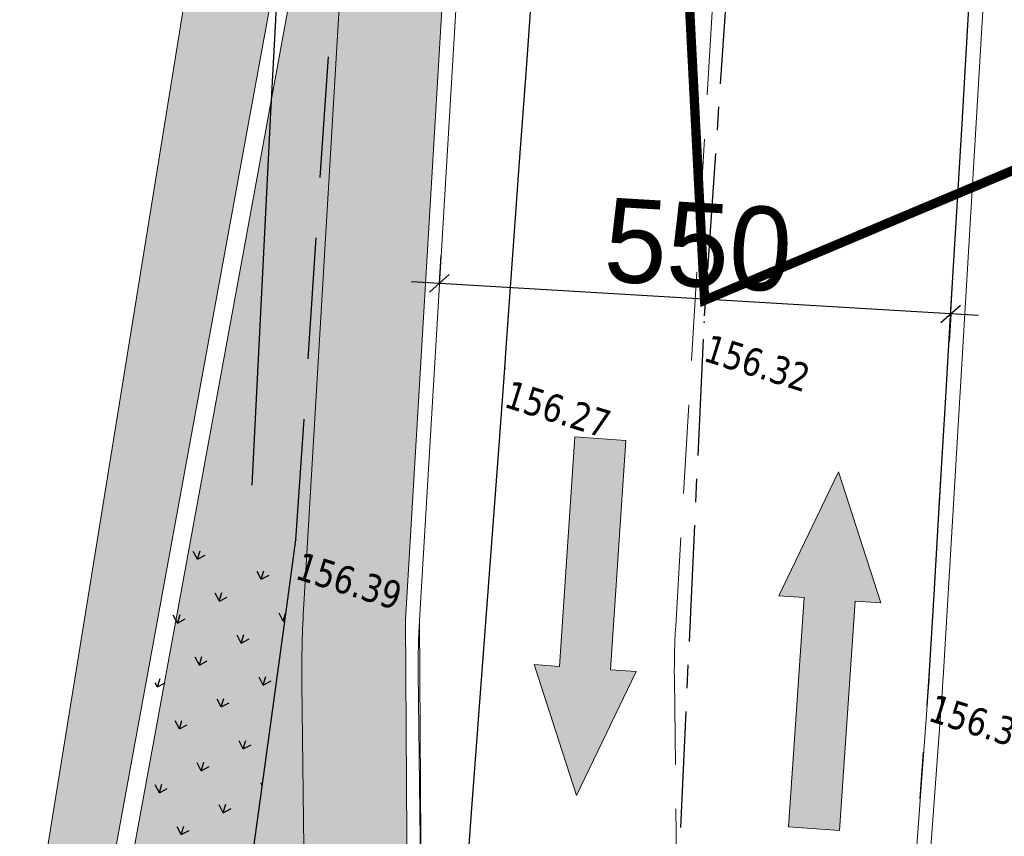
# Model space of a CAD drawing. Header units: millimetres. Extents: x 24647 to 200269, y -67453 to 4484.
# Tile 3 of 231: x 36510 to 37567, y -62681 to -61804. Entities that reach past the tile are written whole.
import ezdxf
from ezdxf.enums import TextEntityAlignment as Align

# ---------------------------------------------------------------- set-up
doc = ezdxf.new("R2010")
doc.units = ezdxf.units.MM
for name, pattern in [('Axe', [2, 1.25, -0.25, 0.25, -0.25]), ('AXES2', [28.575, 19.05, -3.175, 3.175, -3.175]), ('Bordure_rabaisse', [1, 0.5, -0.5]), ('Bordure_T2CS1', [1, 1, 0]), ('CACHE2', [4.7625, 3.175, -1.5875]), ('Continue', [1, 1, 0]), ('Discontinue', [1.95, 1.3, -0.65]), ('Gazon_Agrement', [1, 1, 0]), ('Voie_can', [1, 1, 0])]:
    doc.linetypes.add(name, pattern=pattern)
doc.layers.get('0').update_dxf_attribs({"lineweight": 9})
doc.layers.add('0_Construction 1', color=80, linetype='Continuous', lineweight=13, plot=False)
for name, color, linetype, lineweight in [('0_Cotes 500', 137, 'Continuous', 5), ('0_Limites', 10, 'AXES2', 50), ('E_Pointillé', 7, 'CACHE2', 5), ('E_Trait fin', 22, 'Continuous', 13), ('P_Trait tres fin', 151, 'Continuous', 9), ('P_Voirie', 41, 'Continuous', 15)]:
    doc.layers.add(name, color=color, linetype=linetype, lineweight=lineweight)
doc.layers.add('0H_Terre', color=7, linetype='Continuous', lineweight=9, true_color=0xc7c0b3)
for name, color, linetype in [('Espv_lima', 70, 'Continue'), ('Espv_lima_hab', 70, 'Continue'), ('Topo_ptco', 7, 'Continue'), ('Topo_ptco_alt', 3, 'Continue'), ('Topo_talb', 52, 'Discontinue'), ('Topo_talh', 52, 'Continue'), ('Voie_axe', 252, 'Axe'), ('Voie_bord', 7, 'Bordure_T2CS1'), ('Voie_can', 252, 'Voie_can')]:
    doc.layers.add(name, color=color, linetype=linetype)
doc.styles.get("Standard").update_dxf_attribs({"font": 'GOTHIC.TTF'})
doc.styles.add('Verdana 1.0', font='verdana.ttf', dxfattribs={"width": 0.8, "height": 0.2})
doc.dimstyles.new('Cotes 500', dxfattribs={"dimtxt": 90, "dimasz": 20, "dimexe": 30, "dimexo": 50, "dimgap": 10, "dimtad": 1, "dimdec": 0, "dimzin": 9, "dimdsep": 46, "dimtxsty": 'Standard', "dimblk": 'OBLIQUE', "dimcen": -25, "dimdle": 30, "dimazin": 0, "dimtfac": 1, "dimtdec": 0, "dimtix": 1, "dimtmove": 0, "dimatfit": 3, "dimldrblk": 'SMALL', "dimfxl": 100, "dimfxlon": 1, "dimarcsym": 0})

# ---------------------------------------------------------------- blocks, each defined once
blk = doc.blocks.new('Fleche (5)')
at = {"true_color": 0xebebeb}
blk.add_hatch(color=7, dxfattribs=at).paths.add_polyline_path([(-128.016, 9.144), (-128.016, -9.144), (-45.72, -9.144), (-45.72, -18.288), (0, 0), (-45.72, 18.288), (-45.72, 9.144)])
for p, q in [((0, 0), (-45.72, 18.288)), ((-45.72, 18.288), (-45.72, 9.144)), ((-45.72, 9.144), (-128.016, 9.144)), ((-128.016, 9.144), (-128.016, -9.144)), ((-45.72, -18.288), (0, 0)), ((-128.016, -9.144), (-45.72, -9.144)), ((-45.72, -9.144), (-45.72, -18.288))]:
    blk.add_line(p, q)
blk = doc.blocks.new('_Oblique')
at = {"color": 0, "linetype": 'ByBlock', "lineweight": -2}
blk.add_line((-0.5, -0.5), (0.5, 0.5), dxfattribs=at)
blk = doc.blocks.new('*D594')
at = {"layer": '0_Cotes 500', "color": 0, "lineweight": -2, "transparency": 16777216}
for p, q in [((36960.7, -62087), (36962.5, -62057)), ((37539.7, -62121.3), (36930.8, -62085.2)), ((37509.8, -62119.6), (37508, -62149.5))]:
    blk.add_line(p, q, dxfattribs=at)
at = {"layer": 'Defpoints', "color": 0, "transparency": 16777216}
for p in [(36960.7, -62087), (36960.7, -62087), (37509.8, -62119.6)]:
    blk.add_point(p, dxfattribs=at)
at = {"layer": '0_Cotes 500', "color": 0, "lineweight": -2, "transparency": 16777216, "xscale": 20, "yscale": 20, "zscale": 20}
for p, rotation in [((36960.7, -62087), 176.6019580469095), ((37509.8, -62119.6), 356.6019580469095)]:
    blk.add_blockref('_Oblique', p, dxfattribs=dict(at, rotation=rotation))
at = {"layer": '0_Cotes 500', "color": 0, "transparency": 16777216, "insert": (37238.7, -62046.1), "char_height": 90, "attachment_point": 5, "rotation": 356.602}
blk.add_mtext('550', dxfattribs=at)
blk = doc.blocks.new('_Small')
at = {"color": 0, "linetype": 'ByBlock', "lineweight": -2}
blk.add_circle((0, 0), 0.25, dxfattribs=at)
blk = doc.blocks.new('Topo_Ptco')
at = {"color": 0}
blk.add_point((0, 0), dxfattribs=at)
at = {"layer": 'Topo_ptco_alt', "style": 'Verdana 1.0', "width": 0.8}
blk.add_attdef('ALT', text='', height=0.3, dxfattribs=at).set_placement((0.1, -0.1), align=Align.TOP_LEFT)
blk = doc.blocks.new('plantopo')
at = {"layer": 'Espv_lima_hab', "true_color": 0x9cfe8a}
h = blk.add_hatch(dxfattribs=at)
h.set_pattern_fill('GAZON_AGREMENT', color=81, scale=0.02, pattern_type=2)
h.set_pattern_definition([(90, (-5e-10, 0), (-0.35921, 0.35921), [0.09525, -0.62317]), (45, (-5e-10, 0), (-0.359210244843, 0.359210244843), [0.09525, -0.41275]), (135, (-5e-10, 0), (-0.359210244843, -0.359210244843), [0.09525, -0.41275])])
h.paths.add_polyline_path([(1270642.047, 7266498.852), (1270639.853, 7266511.875), (1270638.629, 7266511.455), (1270642.15, 7266489.511), (1270642.044, 7266484.674), (1270643.91, 7266484.421), (1270644.067, 7266489.585)])
at = {"layer": 'Espv_lima', "linetype": 'Gazon_Agrement', "flags": 128}
blk.add_lwpolyline([(1270643.91, 7266484.421), (1270644.067, 7266489.585), (1270642.047, 7266498.852), (1270639.853, 7266511.875)], dxfattribs=at)
at = {"layer": 'Topo_talb', "flags": 128}
blk.add_lwpolyline([(1270639.853, 7266511.875), (1270636.487, 7266525.846), (1270629.709, 7266538.696)], dxfattribs=at)
at = {"layer": 'Topo_talh', "flags": 128}
blk.add_lwpolyline([(1270639.228, 7266512.295), (1270635.881, 7266525.247), (1270628.502, 7266539.151)], dxfattribs=at)
at = {"layer": 'Voie_axe', "flags": 128}
blk.add_lwpolyline([(1270648.916, 7266492.661), (1270646.731, 7266502.516), (1270643.337, 7266515.417), (1270639.214, 7266532.641), (1270636.989, 7266538.145), (1270628.951, 7266550.964), (1270621.336, 7266558.075), (1270614.35, 7266564.277), (1270606.349, 7266571.168), (1270600.986, 7266579.501), (1270588.524, 7266615.025)], dxfattribs=at)
at = {"layer": 'Voie_bord', "flags": 128}
blk.add_lwpolyline([(1270646.794, 7266512.45), (1270644.018, 7266523.593), (1270641.949, 7266531.531, 0.029905), (1270640.769, 7266535.156, 0.026613), (1270638.993, 7266539.052, 0.002265), (1270636.226, 7266544.298, 0.011371), (1270635.646, 7266545.328, 0.012899), (1270635.088, 7266546.215, 0.00275), (1270632.344, 7266550.291, 0.036415), (1270630.824, 7266552.206, 0.017153), (1270627.185, 7266555.899), (1270622.948, 7266559.914), (1270617.453, 7266564.537)], format="xyb", dxfattribs=at)
at = {"layer": 'Voie_bord', "linetype": 'Bordure_rabaisse', "flags": 128}
blk.add_lwpolyline([(1270647.305, 7266510.253), (1270646.794, 7266512.45)], dxfattribs=at)
at = {"layer": 'Voie_can', "flags": 128}
blk.add_lwpolyline([(1270646.843, 7266489.094), (1270646.201, 7266494.173), (1270644.937, 7266499.298), (1270641.442, 7266514.305), (1270638.279, 7266527.712, 0.017134), (1270637.728, 7266529.732, 0.012114), (1270636.784, 7266532.539, 0.011277), (1270635.93, 7266534.732, 0.011277), (1270634.979, 7266536.883)], format="xyb", dxfattribs=at)
at = {"layer": 'Topo_ptco'}
ref = blk.add_blockref('Topo_Ptco', (1270643.337, 7266515.417, 156.322), dxfattribs=at)
ref.add_attrib('ALT', '156.32', dxfattribs={"layer": 'Topo_ptco_alt', "height": 0.3, "style": 'Verdana 1.0', "width": 0.8}).set_placement((1270643.437, 7266515.317, 156.322), align=Align.TOP_LEFT)
ref = blk.add_blockref('Topo_Ptco', (1270641.442, 7266514.305, 156.272), dxfattribs=at)
ref.add_attrib('ALT', '156.27', dxfattribs={"layer": 'Topo_ptco_alt', "height": 0.3, "style": 'Verdana 1.0', "width": 0.8}).set_placement((1270641.542, 7266514.205, 156.272), align=Align.TOP_LEFT)
ref = blk.add_blockref('Topo_Ptco', (1270646.794, 7266512.45, 156.385), dxfattribs=at)
ref.add_attrib('ALT', '156.38', dxfattribs={"layer": 'Topo_ptco_alt', "height": 0.3, "style": 'Verdana 1.0', "width": 0.8}).set_placement((1270646.894, 7266512.35, 156.385), align=Align.TOP_LEFT)
ref = blk.add_blockref('Topo_Ptco', (1270639.853, 7266511.875, 156.387), dxfattribs=at)
ref.add_attrib('ALT', '156.39', dxfattribs={"layer": 'Topo_ptco_alt', "height": 0.3, "style": 'Verdana 1.0', "width": 0.8}).set_placement((1270639.953, 7266511.775, 156.387), align=Align.TOP_LEFT)

msp = doc.modelspace()

# ---------------------------------------------------------------- hatches: boundary and pattern name
at = {"layer": '0H_Terre', "true_color": 0xc8b6ac, "transparency": 33554687}
h = msp.add_hatch(color=9, dxfattribs=at)
h.dxf.hatch_style = 1
h.paths.add_polyline_path([(36353.5, -65103.7), (36403.7, -64603.1), (36536.9, -63109), (36852.1, -61388.9), (36883, -60928.6), (36620.2, -59499.8), (36400.4, -58408.7), (36184.4, -57884.6), (34962.8, -55826.3), (34696.5, -54956.3), (34557.6, -53731.1), (34475.5, -52233.3), (34460, -51698.2), (34435.2, -50763.6), (34001.7, -49976.2), (33951.3, -49934.1), (33969.5, -50024.1), (34316.8, -50820.6), (34338.6, -52042.6), (34424.6, -53813.2), (34525.7, -55096.2), (34836, -55978.3), (35602.1, -57105.8), (36162.6, -57914), (36353.9, -58594.6), (36411.8, -58925.9), (36518.6, -59420.3), (36807.3, -60967.7), (36801.9, -61073.7), (36474.3, -63095.5), (36342.6, -64593.6)])
at = {"layer": 'P_Voirie', "true_color": 0xe7e4d0, "transparency": 33554687}
h = msp.add_hatch(color=254, dxfattribs=at)
h.dxf.hatch_style = 1
h.paths.add_polyline_path([(36926.4, -62799.2), (36924.3, -62448.2), (36968.9, -61696.2), (36983.9, -61697), (37547.9, -61730.5), (37562.7, -61481, -0.01472), (37567.2, -61431.2), (36872.1, -61388.9), (36556.9, -63109), (36423.7, -64603.1), (36373.5, -65103.7), (36673.3, -65201.1), (36548.1, -64616.4), (36681.8, -63115.7)])

# ---------------------------------------------------------------- linework, layer by layer
at = {"layer": '0_Construction 1'}
msp.add_lwpolyline([(36373.5, -65103.7), (36423.7, -64603.1), (36556.9, -63109), (36872.1, -61388.9), (37567.2, -61431.2, 0.01472), (37562.7, -61481), (37547.9, -61730.5), (36983.9, -61697), (36939.3, -62448.6), (36941.4, -62804.3), (36696.3, -63121.4), (36563.2, -64615.5), (36689.8, -65206.5), (36373.5, -65103.7)], format="xyb", dxfattribs=at)
at = {"layer": '0_Cotes 500'}
msp.add_lwpolyline([(36543.5, -65515.1), (36604.5, -65070.3), (36674.8, -64635.8), (36706.4, -64199), (36764.5, -63469.3), (36814.7, -62785.1, 0.021229), (36815.8, -62751.1), (36813, -62516.5, -0.017735), (36815.1, -62431.4), (36873.9, -61440.1, -0.011191), (36879.3, -61374.3, -0.011191)], format="xyb", dxfattribs=at)
at = {"layer": '0_Limites', "ltscale": 20, "const_width": 10}
msp.add_lwpolyline([(36101.8, -57448.8), (36481.4, -58621.9), (37147.6, -60201.9), (37245.5, -62105.1), (39310.6, -61235), (40416, -60426.4), (42041.1, -59958.5), (42082.4, -59943.1), (42696.9, -58789.9), (42932.5, -57891.8), (44684.6, -54097.8)], dxfattribs=at)
at = {"layer": 'E_Pointillé', "ltscale": 30}
msp.add_lwpolyline([(37215.7, -62746.5), (37213, -62511.8, -0.017735), (37214.4, -62455.1), (37273.2, -61463.8, -0.069405), (37331.6, -61172.6), (37425.1, -60905.3, 0.073066), (37454, -60755.4), (37461.5, -60587.6, 0.018423), (37461.8, -60548.9), (37442.7, -59888.7, 0.028872), (37437.5, -59828.3), (37355.5, -59264.7, 0.040961), (37336.3, -59181), (37146, -58583.4, 0.035737), (37118.3, -58513.8), (37003, -58275.7), (36945.3, -58156.6), (36710.9, -57719.4), (35958.9, -56680.5)], format="xyb", dxfattribs=at)
at = {"layer": 'E_Trait fin'}
for points in [[(36353.5, -65103.7), (36403.7, -64603.1), (36536.9, -63109), (36852.1, -61388.9), (36883, -60928.6), (36620.2, -59499.8), (36400.4, -58408.7), (36184.4, -57884.6), (34962.8, -55826.3)], [(35602.1, -57105.8), (36162.6, -57914), (36353.9, -58594.6), (36411.8, -58925.9), (36518.6, -59420.3), (36807.3, -60967.7), (36801.9, -61073.7), (36474.3, -63095.5), (36342.6, -64593.6), (36353.5, -65103.7)]]:
    msp.add_lwpolyline(points, dxfattribs=at)
at = {"layer": 'P_Trait tres fin'}
for points in [[(37154.1, -57922.5), (37264, -58149.3), (37379.3, -58387.3, -0.035737), (37422.4, -58495.4), (37612.6, -59093, -0.040961), (37642.5, -59222.9), (37724.5, -59786.6, -0.028872), (37732.6, -59880.3), (37751.7, -60540.5, -0.018423), (37751.3, -60600.6), (37743.7, -60768.4, -0.073066), (37698.8, -61001.1), (37605.4, -61268.3, 0.069405), (37562.7, -61481), (37501.6, -62510.4, -0.003493), (37500.8, -62521.7), (37427.6, -63520.1), (37369.5, -64249.4), (37304, -65155.1), (37269.9, -65590.1)], [(36616, -65549.7), (36812.2, -64637.7), (36901, -63641.6), (36941.8, -63183.7, 0.02513), (36944.9, -63103.4), (36937.9, -62505.3, -0.017735), (36939.3, -62448.6), (36983.9, -61697)], [(37532.9, -61729.6), (37486.6, -62509.5, -0.003493), (37485.9, -62520.6), (37412.6, -63518.9), (37354.5, -64248.3), (37289, -65154), (37255, -65588.9)]]:
    msp.add_lwpolyline(points, format="xyb", dxfattribs=at)
msp.add_lwpolyline([(36968.9, -61696.2), (36983.9, -61697), (36939.3, -62448.6), (36941.4, -62804.3), (36696.3, -63121.4), (36563.2, -64615.5), (36689.8, -65206.5), (36673.3, -65201.1), (36548.1, -64616.4), (36681.8, -63115.7), (36926.4, -62799.2), (36924.3, -62448.2), (36968.9, -61696.1)], dxfattribs=at)

# ---------------------------------------------------------------- block references
at = {"xscale": 100, "yscale": 100, "zscale": 100, "rotation": 342.6124533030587}
msp.add_blockref('plantopo', (-338368658.7, -655538483.8), dxfattribs=at)
at = {"layer": '0_Cotes 500', "xscale": -3, "yscale": 3, "zscale": 3}
for p, rotation in [((37107.9, -62636.9), 86.16594190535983), ((37389.4, -62289.4), 266.0352439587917)]:
    msp.add_blockref('Fleche (5)', p, dxfattribs=dict(at, rotation=rotation))

# ---------------------------------------------------------------- dimensions: what is measured, and where the dimension line sits
at = {"layer": '0_Cotes 500'}
dim = msp.add_aligned_dim(p1=(37509.8, -62119.6), p2=(36960.7, -62087), distance=0, dimstyle='Cotes 500', dxfattribs=at)
dim.commit()
dim.dimension.update_dxf_attribs({"geometry": '*D594', "text_midpoint": (37238.7, -62046.1)})

doc.saveas('drawing.dxf')
